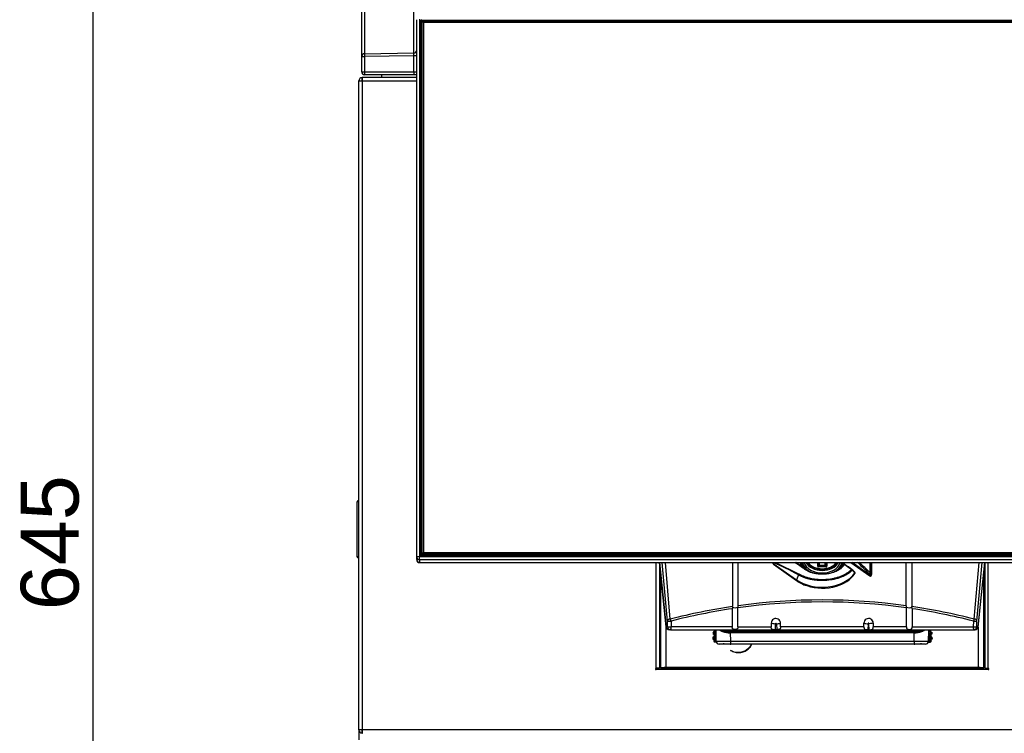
# Model space of a CAD drawing. Header units: millimetres. Extents: x -40 to 419, y 0 to 295.
# Tile 12 of 40: x 52 to 103, y 208 to 245. Entities that reach past the tile are written whole.
import ezdxf
from ezdxf.enums import TextEntityAlignment as Align

# ---------------------------------------------------------------- set-up
doc = ezdxf.new("R2010")
doc.units = ezdxf.units.MM
doc.layers.add('BW4_CTMPLUS_HEER', color=7, linetype='Continuous')
doc.layers.add('Standard', color=7, linetype='Continuous')
doc.styles.add('SEACAD_Arial', font='arial.ttf')
doc.dimstyles.new('ISO_(mm)', dxfattribs={"dimtxt": 3, "dimasz": 3, "dimexe": 1.5, "dimexo": 0, "dimgap": 0.75, "dimtad": 1, "dimdec": 0, "dimlfac": 6.666667, "dimtxsty": 'SEACAD_Arial', "dimblk1": '_SE_FILLED', "dimblk2": '_SE_FILLED', "dimsah": 1, "dimcen": 1.5, "dimadec": 0, "dimazin": 0, "dimtfac": 0.5, "dimtmove": 0, "dimatfit": 3, "dimfxl": 1, "dimarcsym": 0})

# ---------------------------------------------------------------- blocks, each defined once
blk = doc.blocks.new('SE')
at = {"layer": 'BW4_CTMPLUS_HEER', "color": 7, "linetype": 'Continuous'}
for p, q in [((69.271, 243.188), (69.271, 247.634)), ((69.418, 247.784), (69.418, 243.338)), ((71.973, 243.38), (71.973, 247.309)), ((72.121, 217.263), (72.121, 245.102)), ((72.271, 245.121), (72.271, 217.281)), ((72.293, 217.393), (72.293, 244.987)), ((72.338, 244.982), (72.338, 217.387)), ((72.345, 244.926), (72.338, 244.982)), ((72.345, 217.345), (72.345, 244.926)), ((72.383, 245.027), (72.383, 245.077)), ((72.383, 245.077), (113.859, 245.077)), ((113.859, 245.027), (72.383, 245.027)), ((72.383, 245.027), (72.39, 244.97)), ((72.39, 244.92), (72.39, 244.97)), ((72.39, 244.97), (72.415, 244.97)), ((72.39, 244.92), (72.39, 217.343)), ((72.391, 244.944), (72.428, 244.985)), ((72.391, 217.49), (72.391, 244.944)), ((72.428, 244.985), (72.466, 245.018)), ((72.428, 244.985), (72.466, 244.953)), ((72.466, 245.018), (113.776, 245.018)), ((72.466, 244.953), (72.466, 217.499)), ((113.776, 244.953), (72.466, 244.953)), ((69.418, 243.338), (71.973, 243.38)), ((69.271, 242.403), (69.271, 243.188)), ((69.271, 243.188), (69.418, 243.188)), ((71.973, 243.23), (69.418, 243.188)), ((69.418, 243.188), (69.418, 242.403)), ((71.973, 242.403), (71.973, 243.23)), ((72.121, 243.23), (71.973, 243.23)), ((69.271, 242.403), (69.418, 242.403)), ((69.418, 242.403), (71.973, 242.403)), ((71.976, 242.253), (69.421, 242.253)), ((70.291, 242.253), (70.291, 242.13)), ((71.547, 242.253), (71.547, 242.253)), ((71.55, 242.253), (71.55, 242.253)), ((71.973, 242.403), (72.121, 242.403)), ((72.116, 242.253), (71.976, 242.253)), ((69.121, 241.926), (69.298, 241.926)), ((69.121, 208.305), (69.121, 241.926)), ((69.287, 242.103), (69.287, 241.951)), ((69.298, 241.926), (69.298, 242.103)), ((69.308, 242.103), (69.298, 242.103)), ((69.298, 241.926), (72.121, 241.926)), ((69.298, 241.926), (69.298, 208.305)), ((72.121, 242.103), (69.308, 242.103)), ((70.291, 242.103), (70.291, 242.13)), ((70.291, 242.13), (72.121, 242.13)), ((69.023, 220.111), (69.023, 217.295)), ((69.098, 220.186), (69.121, 220.187)), ((69.098, 220.186), (69.098, 220.113)), ((69.098, 220.113), (69.098, 217.293)), ((69.098, 220.113), (69.121, 220.113)), ((69.022, 219.133), (69.023, 219.133)), ((69.022, 219.133), (69.022, 219.037)), ((69.022, 219.037), (69.023, 219.037)), ((69.022, 219.037), (69.022, 218.292)), ((69.022, 218.292), (69.023, 218.292)), ((69.022, 218.292), (69.022, 218.25)), ((69.022, 218.25), (69.023, 218.25)), ((69.022, 218.25), (69.022, 218.224)), ((69.022, 218.224), (69.023, 218.224)), ((69.022, 218.224), (69.022, 218.218)), ((69.022, 218.218), (69.022, 217.895)), ((69.022, 218.218), (69.023, 218.218)), ((69.022, 217.895), (69.022, 217.728)), ((69.022, 217.895), (69.023, 217.895)), ((69.022, 217.728), (69.023, 217.728)), ((69.098, 217.293), (69.098, 217.22)), ((69.098, 217.293), (69.121, 217.293)), ((72.121, 217.135), (72.121, 217.263)), ((72.271, 217.114), (72.271, 217.281)), ((72.271, 217.281), (113.971, 217.281)), ((72.383, 217.343), (113.859, 217.343)), ((72.383, 217.343), (72.383, 217.303)), ((113.859, 217.303), (72.383, 217.303)), ((72.391, 217.453), (72.391, 217.49)), ((72.428, 217.457), (72.391, 217.49)), ((72.428, 217.412), (72.391, 217.453)), ((72.428, 217.457), (72.466, 217.499)), ((72.466, 217.415), (72.428, 217.457)), ((72.466, 217.379), (72.428, 217.412)), ((72.466, 217.499), (113.776, 217.499)), ((113.776, 217.415), (72.466, 217.415)), ((72.466, 217.415), (72.466, 217.379)), ((72.466, 217.379), (113.776, 217.379)), ((69.098, 217.22), (69.121, 217.219)), ((72.121, 217.135), (72.121, 217.125)), ((113.971, 217.114), (72.271, 217.114)), ((72.271, 217.114), (72.271, 216.986)), ((72.271, 216.975), (72.271, 216.986)), ((72.271, 216.986), (113.971, 216.986)), ((72.271, 216.975), (113.971, 216.975)), ((84.521, 211.503), (84.521, 216.975)), ((84.698, 216.975), (84.698, 211.503)), ((85.042, 213.639), (84.699, 216.975)), ((84.699, 216.975), (85.043, 213.631)), ((85.103, 213.934), (84.84, 216.975)), ((85.253, 214.046), (85, 216.975)), ((88.474, 216.975), (88.474, 214.697)), ((88.768, 214.739), (88.768, 216.975)), ((90.566, 216.975), (90.566, 216.935)), ((90.574, 216.975), (90.574, 216.956)), ((90.574, 216.956), (90.587, 216.975)), ((90.589, 216.93), (90.609, 216.961)), ((90.589, 216.93), (91.787, 216.083)), ((90.591, 216.886), (91.789, 216.039)), ((90.697, 216.975), (91.919, 216.379)), ((91.887, 216.86), (91.868, 216.87)), ((91.901, 216.851), (91.887, 216.86)), ((91.906, 216.847), (91.891, 216.856)), ((91.921, 216.842), (91.901, 216.851)), ((91.971, 216.883), (91.974, 216.856)), ((91.974, 216.855), (91.974, 216.846)), ((91.978, 216.91), (91.989, 216.883)), ((91.989, 216.883), (91.992, 216.877)), ((92.888, 216.785), (92.888, 216.975)), ((92.913, 216.975), (92.913, 216.791)), ((92.933, 216.776), (93.309, 216.776)), ((92.933, 216.753), (92.933, 216.776)), ((93.309, 216.753), (92.933, 216.753)), ((92.953, 216.975), (92.953, 216.833)), ((92.978, 216.828), (92.978, 216.975)), ((93.249, 216.817), (92.993, 216.817)), ((92.993, 216.805), (92.993, 216.817)), ((92.993, 216.805), (93.249, 216.805)), ((93.249, 216.805), (93.249, 216.817)), ((93.264, 216.975), (93.264, 216.828)), ((93.289, 216.833), (93.289, 216.975)), ((93.309, 216.753), (93.309, 216.776)), ((93.329, 216.791), (93.329, 216.975)), ((93.354, 216.975), (93.354, 216.785)), ((94.209, 216.868), (94.171, 216.868)), ((94.258, 216.892), (94.223, 216.898)), ((94.247, 216.909), (94.26, 216.896)), ((94.607, 216.975), (95.581, 216.286)), ((95.579, 216.33), (94.667, 216.975)), ((95.609, 216.436), (95.609, 216.975)), ((95.647, 216.416), (95.647, 216.975)), ((95.668, 216.975), (95.668, 216.356)), ((95.676, 216.335), (95.676, 216.975)), ((97.474, 214.739), (97.474, 216.975)), ((97.768, 216.975), (97.768, 214.697)), ((100.988, 214.046), (101.242, 216.975)), ((101.138, 213.934), (101.401, 216.975)), ((101.199, 213.639), (101.542, 216.975)), ((101.199, 213.631), (101.542, 216.975)), ((101.543, 216.975), (101.543, 211.503)), ((101.72, 211.503), (101.72, 216.975)), ((84.743, 216.545), (84.743, 211.504)), ((91.889, 216.332), (91.787, 216.083)), ((92.176, 216.703), (92.39, 216.552)), ((95.559, 216.39), (95.579, 216.33)), ((95.647, 216.416), (95.668, 216.356)), ((101.498, 211.504), (101.498, 216.545)), ((88.476, 214.671), (88.474, 214.697)), ((97.766, 214.671), (97.768, 214.697)), ((88.464, 214.586), (88.464, 213.646)), ((88.754, 214.663), (88.756, 214.628)), ((88.756, 213.646), (88.756, 214.628)), ((97.488, 214.663), (97.485, 214.628)), ((97.485, 213.646), (97.485, 214.628)), ((97.777, 214.586), (97.777, 213.646)), ((85.116, 213.639), (85.103, 213.934)), ((85.29, 213.94), (85.303, 213.646)), ((90.481, 213.836), (90.481, 213.646)), ((90.694, 213.497), (90.703, 213.809)), ((90.747, 213.804), (90.763, 213.497)), ((90.961, 213.646), (90.961, 213.832)), ((95.281, 213.646), (95.281, 213.832)), ((95.494, 213.804), (95.478, 213.497)), ((95.547, 213.497), (95.538, 213.809)), ((95.761, 213.836), (95.761, 213.646)), ((100.951, 213.94), (100.939, 213.646)), ((101.126, 213.639), (101.138, 213.934)), ((85.116, 213.639), (85.042, 213.639)), ((85.043, 211.534), (85.043, 213.627)), ((85.266, 213.496), (85.192, 213.496)), ((85.266, 213.496), (100.976, 213.496)), ((88.464, 213.646), (85.303, 213.646)), ((87.47, 213.373), (87.465, 213.268)), ((87.495, 213.296), (87.465, 213.268)), ((87.465, 213.268), (87.48, 213.267)), ((87.498, 213.342), (87.47, 213.373)), ((87.485, 213.372), (87.47, 213.373)), ((87.48, 213.267), (87.51, 213.295)), ((87.513, 213.342), (87.485, 213.372)), ((87.51, 213.295), (87.495, 213.296)), ((87.497, 213.318), (87.497, 213.32)), ((87.513, 213.319), (87.497, 213.32)), ((87.497, 213.318), (87.513, 213.317)), ((87.498, 213.342), (87.513, 213.342)), ((87.513, 213.317), (87.513, 213.319)), ((87.558, 213.317), (87.513, 213.319)), ((87.558, 213.315), (87.513, 213.317)), ((87.523, 213.22), (87.519, 213.16)), ((87.553, 213.247), (87.523, 213.22)), ((87.537, 213.496), (87.533, 213.415)), ((87.533, 213.415), (87.56, 213.384)), ((87.539, 212.935), (87.568, 213.496)), ((87.558, 213.317), (87.558, 213.315)), ((87.607, 213.367), (87.584, 212.932)), ((87.604, 213.496), (87.615, 212.874)), ((88.262, 213.421), (88.262, 213.371)), ((88.357, 213.33), (88.357, 213.367)), ((88.357, 213.367), (97.884, 213.367)), ((97.884, 213.33), (88.357, 213.33)), ((88.357, 213.33), (88.365, 212.897)), ((88.362, 213.496), (88.362, 213.452)), ((88.362, 213.452), (88.362, 213.416)), ((88.362, 213.452), (97.88, 213.452)), ((97.88, 213.416), (88.362, 213.416)), ((88.756, 213.646), (90.481, 213.646)), ((90.763, 213.497), (90.694, 213.497)), ((95.281, 213.646), (90.961, 213.646)), ((95.478, 213.497), (95.547, 213.497)), ((97.485, 213.646), (95.761, 213.646)), ((97.777, 213.646), (100.939, 213.646)), ((97.877, 212.897), (97.884, 213.33)), ((97.88, 213.496), (97.88, 213.452)), ((97.88, 213.452), (97.88, 213.416)), ((97.884, 213.33), (97.884, 213.367)), ((97.98, 213.371), (97.98, 213.421)), ((98.626, 212.874), (98.637, 213.496)), ((98.68, 212.932), (98.651, 213.496)), ((98.696, 213.496), (98.725, 212.935)), ((98.704, 213.384), (98.731, 213.415)), ((98.751, 213.319), (98.706, 213.317)), ((98.706, 213.315), (98.706, 213.317)), ((98.751, 213.317), (98.706, 213.315)), ((98.742, 213.22), (98.711, 213.247)), ((98.727, 213.496), (98.731, 213.415)), ((98.742, 213.22), (98.745, 213.16)), ((98.779, 213.372), (98.751, 213.342)), ((98.751, 213.342), (98.766, 213.342)), ((98.767, 213.32), (98.751, 213.319)), ((98.751, 213.319), (98.751, 213.317)), ((98.751, 213.317), (98.767, 213.318)), ((98.769, 213.296), (98.754, 213.295)), ((98.754, 213.295), (98.784, 213.267)), ((98.794, 213.373), (98.766, 213.342)), ((98.767, 213.32), (98.767, 213.318)), ((98.799, 213.268), (98.769, 213.296)), ((98.779, 213.372), (98.794, 213.373)), ((98.799, 213.268), (98.784, 213.267)), ((98.794, 213.373), (98.799, 213.268)), ((100.976, 213.496), (101.05, 213.496)), ((101.126, 213.639), (101.199, 213.639)), ((101.198, 213.627), (101.198, 211.534)), ((87.457, 213.118), (87.452, 213.013)), ((87.482, 213.041), (87.452, 213.013)), ((87.452, 213.013), (87.467, 213.012)), ((87.485, 213.087), (87.457, 213.118)), ((87.472, 213.117), (87.457, 213.118)), ((87.467, 213.012), (87.497, 213.04)), ((87.5, 213.087), (87.472, 213.117)), ((87.497, 213.04), (87.482, 213.041)), ((87.484, 213.063), (87.484, 213.065)), ((87.5, 213.064), (87.484, 213.065)), ((87.484, 213.063), (87.499, 213.062)), ((87.485, 213.087), (87.5, 213.087)), ((87.499, 213.062), (87.5, 213.064)), ((87.544, 213.06), (87.499, 213.062)), ((87.544, 213.062), (87.5, 213.064)), ((87.509, 212.965), (87.506, 212.905)), ((87.506, 212.905), (87.539, 212.935)), ((87.54, 212.992), (87.509, 212.965)), ((87.519, 213.16), (87.547, 213.129)), ((87.584, 212.932), (87.539, 212.935)), ((87.544, 213.062), (87.544, 213.06)), ((87.581, 212.887), (87.549, 212.858)), ((87.637, 212.853), (87.549, 212.858)), ((87.581, 212.887), (87.584, 212.932)), ((87.615, 212.886), (87.581, 212.887)), ((87.584, 212.932), (87.614, 212.931)), ((88.365, 212.747), (87.775, 212.747)), ((88.365, 212.747), (88.302, 212.747)), ((88.351, 212.747), (88.381, 212.747)), ((88.365, 212.897), (88.365, 212.747)), ((88.365, 212.897), (97.877, 212.897)), ((97.877, 212.747), (88.365, 212.747)), ((97.877, 212.897), (97.877, 212.747)), ((97.962, 212.747), (97.877, 212.747)), ((98.466, 212.747), (97.877, 212.747)), ((97.883, 212.747), (97.913, 212.747)), ((98.604, 212.852), (98.715, 212.858)), ((98.627, 212.93), (98.68, 212.932)), ((98.683, 212.887), (98.627, 212.884)), ((98.725, 212.935), (98.68, 212.932)), ((98.683, 212.887), (98.68, 212.932)), ((98.715, 212.858), (98.683, 212.887)), ((98.717, 213.129), (98.745, 213.16)), ((98.765, 213.064), (98.72, 213.062)), ((98.72, 213.06), (98.72, 213.062)), ((98.765, 213.062), (98.72, 213.06)), ((98.755, 212.965), (98.724, 212.992)), ((98.725, 212.935), (98.758, 212.905)), ((98.755, 212.965), (98.758, 212.905)), ((98.792, 213.117), (98.764, 213.087)), ((98.764, 213.087), (98.779, 213.087)), ((98.78, 213.065), (98.765, 213.064)), ((98.765, 213.064), (98.765, 213.062)), ((98.765, 213.062), (98.78, 213.063)), ((98.782, 213.041), (98.767, 213.04)), ((98.767, 213.04), (98.797, 213.012)), ((98.807, 213.118), (98.779, 213.087)), ((98.78, 213.065), (98.78, 213.063)), ((98.812, 213.013), (98.782, 213.041)), ((98.792, 213.117), (98.807, 213.118)), ((98.812, 213.013), (98.797, 213.012)), ((98.807, 213.118), (98.812, 213.013)), ((84.698, 211.503), (84.521, 211.503)), ((101.72, 211.428), (84.521, 211.428)), ((84.748, 211.504), (84.743, 211.504)), ((84.989, 211.504), (84.748, 211.504)), ((101.198, 211.534), (85.043, 211.534)), ((85.043, 211.507), (101.198, 211.507)), ((101.494, 211.504), (101.252, 211.504)), ((101.498, 211.504), (101.494, 211.504)), ((101.543, 211.503), (101.72, 211.503)), ((69.298, 208.305), (69.121, 208.305)), ((69.121, 208.305), (69.121, 207.798)), ((69.287, 208.28), (69.287, 208.128)), ((69.298, 208.128), (69.298, 208.305)), ((116.944, 208.305), (69.298, 208.305))]:
    blk.add_line(p, q, dxfattribs=at)
for centre, radius, start, end in [((72.383, 244.987), 0.0896, 89.7832, 179.7881), ((72.383, 244.982), 0.0447, 89.6833, 179.888), ((71.971, 243.529), 0.15, 270.9281, 359.9322), ((69.18, 243.305), 2.794, 358.4659, 1.5341), ((69.421, 242.403), 0.15, 180, 270), ((69.298, 241.926), 0.177, 93.4355, 180), ((69.301, 241.923), 0.03, 95.7392, 174.2608), ((69.298, 241.926), 0.027, 113.1311, 180), ((69.298, 241.926), 0.177, 90, 93.4355), ((69.298, 241.926), 0.027, 90, 113.1311), ((69.308, 241.926), 0.177, 90, 93.4355), ((69.098, 220.111), 0.075, 90.5, 180), ((69.077, 219.341), 0.773, 88.4542, 93.971), ((69.098, 217.295), 0.075, 180, 269.5), ((69.074, 217.922), 0.63, 265.4017, 272.1731), ((72.383, 217.393), 0.0896, 180.2119, 270.2168), ((72.383, 217.388), 0.0449, 180.267, 270.1617), ((72.271, 217.125), 0.15, 180, 270), ((90.626, 216.935), 0.06, 180, 234.7356), ((11.254, 99.746), 142.183, 55.28399, 55.53984), ((91.292, 215.474), 1.591, 63.7028, 64.4594), ((93.286, 217.895), 1.628, 217.6371, 227.0202), ((94.206, 216.814), 0.106, 107.0563, 157.0878), ((94.206, 216.863), 0.0353, 107.6234, 170.5986), ((94.206, 216.874), 0.0518, 55.4075, 127.0748), ((94.211, 216.849), 0.0498, 49.4845, 109.1281), ((94.29, 216.983), 0.0858, 230.5032, 239.3509), ((94.257, 216.832), 0.06, 54.2278, 89.1735), ((81.144, 201.979), 20.451, 44.9841, 47.1858), ((93.415, 217.456), 1.755, 284.6957, 323.0749), ((94.618, 216.57), 0.06, 48.3815, 54.0648), ((38.149, 152.925), 85.144, 48.27756, 48.41345), ((36.601, 151.274), 87.407, 48.24805, 48.37272), ((57.682, 174.031), 56.37, 48.7941, 48.9993), ((94.769, 216.436), 0.06, 325.3548, 48.2492), ((95.616, 216.335), 0.06, 234.7356, 270), ((95.616, 216.335), 0.06, 270, 0), ((92.829, 217.496), 1.791, 234.4674, 253.3949), ((93.123, 218.168), 2.52, 251.3565, 287.0214), ((93.121, 183.39), 31.65, 98.4429, 104.3937), ((88.546, 214.741), 0.222, 339.3614, 359.3743), ((93.121, 183.537), 31.397, 82.0093, 97.9907), ((93.121, 183.39), 31.65, 82.0947, 97.9053), ((97.696, 214.741), 0.222, 180.6282, 200.6361), ((93.121, 183.39), 31.65, 75.6063, 81.5571), ((93.125, 183.558), 31.376, 98.542, 104.4589), ((88.722, 214.595), 0.258, 162.7336, 181.9669), ((97.513, 214.594), 0.264, 358.2696, 17.0299), ((93.117, 183.559), 31.375, 75.5409, 81.4582), ((85.024, 218.925), 4.992, 270.9091, 273.057), ((90.721, 213.836), 0.24, 359.044, 179.8809), ((90.745, 214.67), 0.866, 270.1662, 284.4583), ((95.521, 213.836), 0.24, 0.0871, 180.9881), ((95.497, 214.668), 0.863, 255.5193, 269.8563), ((85.192, 213.646), 0.15, 185.868, 270), ((85.037, 218.632), 4.993, 270.9103, 273.0571), ((87.394, 213.318), 0.119, 348.6202, 359.4883), ((87.508, 213.25), 0.045, 357.0175, 86.9825), ((87.515, 213.387), 0.045, 267.0175, 356.9825), ((87.394, 213.331), 0.119, 354.5333, 5.3583), ((86.536, 213.352), 1.022, 354.1256, 357.909), ((86.538, 213.387), 1.022, 356.091, 359.8744), ((88.264, 214.075), 0.703, 235.4216, 269.8164), ((88.277, 214.261), 0.841, 245.6807, 268.9609), ((88.29, 214.239), 0.783, 252.6888, 268.3227), ((88.475, 213.322), 0.219, 166.9987, 176.6524), ((87.991, 213.476), 0.277, 348.506, 356.1249), ((97.952, 214.239), 0.782, 271.6759, 287.3108), ((98.231, 213.473), 0.257, 183.5812, 191.7896), ((97.964, 214.261), 0.841, 271.0382, 294.319), ((97.978, 214.074), 0.703, 270.1638, 304.5763), ((97.735, 213.317), 0.251, 3.9649, 12.3994), ((99.726, 213.387), 1.022, 180.1256, 183.909), ((98.749, 213.387), 0.045, 183.0175, 272.9825), ((99.728, 213.352), 1.022, 182.091, 185.8744), ((98.756, 213.25), 0.045, 93.0175, 182.9825), ((98.87, 213.331), 0.119, 174.6202, 185.4883), ((98.871, 213.318), 0.119, 180.5333, 191.3583), ((101.05, 213.646), 0.15, 270, 354.132), ((87.381, 213.063), 0.119, 348.6202, 359.4883), ((87.495, 212.995), 0.045, 357.0175, 86.9825), ((87.502, 213.132), 0.045, 267.0175, 356.9825), ((87.381, 213.076), 0.119, 354.5333, 5.3583), ((87.584, 212.932), 0.045, 177.0175, 266.9825), ((86.523, 213.097), 1.022, 354.1256, 357.909), ((86.524, 213.132), 1.022, 356.091, 359.8744), ((87.778, 212.896), 0.149, 180.6209, 269.7853), ((98.464, 212.896), 0.149, 270.2147, 359.3791), ((98.68, 212.932), 0.045, 273.0175, 2.9825), ((99.74, 213.132), 1.022, 180.1256, 183.909), ((98.762, 213.132), 0.045, 183.0175, 272.9825), ((99.741, 213.097), 1.022, 182.091, 185.8744), ((98.769, 212.995), 0.045, 93.0175, 182.9825), ((98.883, 213.076), 0.119, 174.6202, 185.4883), ((98.884, 213.063), 0.119, 180.5333, 191.3583), ((84.521, 211.465), 0.0375, 90, 270), ((101.72, 211.465), 0.0375, 270, 90), ((69.298, 208.305), 0.177, 180, 266.5645), ((69.298, 208.305), 0.027, 180, 246.8689), ((69.298, 208.305), 0.027, 246.8689, 270), ((69.308, 208.305), 0.177, 266.5645, 270)]:
    blk.add_arc(centre, radius, start, end, dxfattribs=at)
for centre, major_axis, ratio, start_param, end_param in [((72.39, 244.926), (-0.0447, -0.0056), 0.990117, 4.58886, 6.159351), ((72.39, 244.926), (0.045, 0), 0.121869, 3.159046, 4.712389), ((69.421, 243.188), (-0.15, 0), 0.997564, 4.729842, 6.283185), ((69.421, 243.188), (-0.002, 0.15), 0.01745, 0.069813, 1.570512), ((69.421, 242.403), (0, -0.15), 0.017452, 4.712389, 6.283185), ((71.976, 242.403), (0, -0.15), 0.017452, 4.712389, 6.283185), ((72.271, 217.263), (-0.15, 0), 0.121869, 4.712389, 6.283185), ((72.271, 217.263), (0.15, 0), 0.992546, 3.141593, 4.712389), ((72.271, 217.135), (0.15, 0), 0.992546, 3.141593, 4.712389), ((90.626, 216.935), (0.06, 0), 0.707107, 2.617994, 3.141593), ((90.626, 216.935), (-0.0501, 0.033), 0.456244, 0.40859, 1.084193), ((90.626, 216.935), (0.0346, 0.049), 0.5, 2.002514, 3.141593), ((90.646, 216.965), (-0.0501, 0.033), 0.456244, 0.717434, 1.084193), ((90.646, 216.965), (-0.0229, -0.0555), 0.562952, 4.766846, 5.024476), ((93.084, 201.345), (-7.502, 15.769), 0.516625, -0.636119, -0.518906), ((93.158, 214.562), (-11.054, 7.905), 0.086179, -1.429019, -1.382863), ((93.121, 217.027), (1.155, 0), 0.707107, 3.204622, 3.285422), ((92.03, 216.894), (0.0588, 0.012), 0.699805, 2.475629, 3.1127), ((93.121, 217.042), (1.142, 0), 0.707107, 3.225104, 3.318569), ((91.933, 216.919), (0.0367, 0.0654), 0.882029, 4.66573, 4.917022), ((93.121, 217.069), (1.077, 0), 0.707107, 3.265186, 3.642411), ((93.121, 217.069), (1.022, 0), 0.707107, 3.271844, 3.977866), ((93.121, 217.108), (-0.949, 0), 0.707107, 0.199669, 2.941924), ((93.121, 217.215), (-0.909, 0), 0.707107, 0.382638, 2.758954), ((93.121, 217.239), (-0.865, 0), 0.707107, 0.445223, 2.69637), ((93.121, 217.239), (-0.844, 0), 0.707107, 0.457665, 2.605297), ((93.121, 217.228), (-0.81, 0), 0.707107, 0.457418, 2.684175), ((92.913, 216.759), (-0.045, 0), 0.707107, 4.712389, 5.298075), ((92.933, 216.785), (0.045, 0), 0.707107, 3.141593, 4.712389), ((92.933, 216.791), (0.0201, 0), 0.707107, 3.141593, 4.712389), ((92.993, 216.833), (0.0399, 0), 0.707107, 3.141593, 4.712389), ((92.953, 216.801), (0.045, 0), 0.707107, 0.985111, 1.570796), ((92.993, 216.828), (0.015, 0), 0.707107, 3.141593, 4.712389), ((93.249, 216.833), (0.0399, 0), 0.707107, 4.712389, 6.283185), ((93.249, 216.828), (0.015, 0), 0.707107, 4.712389, 6.283185), ((93.289, 216.801), (0.045, 0), 0.707107, 1.570796, 2.156482), ((93.309, 216.791), (0.0201, 0), 0.707107, 4.712389, 6.283185), ((93.309, 216.785), (0.045, 0), 0.707107, 4.712389, 6.283185), ((93.329, 216.759), (0.045, 0), 0.707107, 0.985111, 1.570796), ((93.121, 217.069), (1.022, 0), 0.707107, 5.348017, 6.152934), ((93.121, 217.069), (-1.033, 0), 0.707107, 2.293362, 2.844717), ((93.121, 217.239), (-0.844, 0), 0.707107, -3.677888, -3.599258), ((93.121, 217.095), (1.098, 0), 0.707107, 5.667706, 5.98631), ((94.109, 216.908), (0.0688, -0.0298), 0.676175, 4.996982, 6.04418), ((93.121, 217.069), (-1.077, 0), 0.707107, 2.937997, 3.017999), ((94.175, 216.968), (0.0223, -0.0716), 0.285161, 5.453472, 6.175909), ((94.257, 216.832), (-0.0009, -0.06), 0.991372, 3.141593, 4.081623), ((94.257, 216.832), (-0.0511, 0.0314), 0.68047, 4.996606, 6.138218), ((94.29, 216.946), (0.0485, 0.0572), 0.45763, 2.444638, 2.993982), ((93.121, 217.042), (-1.142, 0), 0.707107, 2.97519, 3.058081), ((93.121, 217.027), (-1.155, 0), 0.707107, 2.980691, 3.078563), ((94.209, 216.88), (-0.0585, 0.0134), 0.697973, 3.711379, 3.824051), ((94.257, 216.832), (-0.0351, -0.0487), 0.422579, 3.141593, 4.030011), ((93.121, 216.205), (11.113, -7.909), 0.088548, 1.498085, 1.530983), ((94.257, 216.832), (-0.0351, -0.0487), 0.422579, 3.053808, 3.141593), ((93.158, 216.252), (11.054, -7.905), 0.086179, 1.4967, 1.529599), ((93.084, 204.274), (-7.502, 15.769), 0.516625, -0.969593, -0.913657), ((93.121, 217.027), (-1.887, 0), 0.707107, 0.785398, 2.687087), ((91.926, 216.337), (-0.0296, -0.0522), 0.531328, 4.120338, 5.092921), ((92.176, 216.756), (0.0433, 0.0612), 0.5, 3.861887, 4.096909), ((92.233, 216.575), (-0.0343, -0.0492), 0.553695, 3.046026, 4.150824), ((94.618, 216.57), (-0.0352, -0.0486), 0.395484, 3.141593, 4.009225), ((94.618, 216.57), (-0.0438, 0.041), 0.652664, 4.172939, 5.102886), ((94.618, 216.57), (-0.0399, -0.0449), 0.630891, 2.148282, 3.141593), ((94.769, 216.436), (-0.04, -0.0448), 0.644116, 3.141593, 3.245659), ((94.769, 216.436), (-0.04, -0.0448), 0.644116, 2.191162, 2.936853), ((94.769, 216.436), (-0.0494, 0.0341), 0.63532, 3.142004, 4.078875), ((95.595, 216.394), (0.0425, 0.0424), 0.431701, 0.869642, 2.082302), ((95.595, 216.394), (-0.0568, -0.0194), 0.153862, 3.507519, 5.362453), ((95.616, 216.335), (0.0346, 0.049), 0.5, 2.002514, 3.141593), ((95.616, 216.335), (0.0568, 0.0194), 0.153862, 0.365926, 2.22086), ((95.595, 216.394), (0.06, 0), 0.707107, 0.523599, 1.345453), ((95.616, 216.335), (-0.06, 0), 0.707107, 3.141593, 3.665191), ((91.823, 216.088), (0.0346, 0.049), 0.5, 2.002514, 3.141914), ((88.621, 214.704), (0.165, 0), 0.414214, 3.637399, 5.647261), ((97.621, 214.704), (-0.165, 0), 0.414214, 0.635925, 2.645786), ((85.253, 213.94), (-0.149, -0.013), 0.705788, 4.651416, 6.222213), ((85.253, 213.94), (-0.037, 0.145), 0.241241, 4.650556, 5.466871), ((100.988, 213.94), (0.037, 0.145), 0.241241, 0.816315, 1.632629), ((100.988, 213.94), (-0.15, 0.006), 0.010967, 1.319814, 3.098409), ((100.988, 213.94), (0.149, -0.013), 0.705788, 0.060973, 1.631769), ((85.192, 213.646), (0, 0.15), 0.999066, 1.613978, 3.141593), ((85.192, 213.646), (0.149, 0.015), 0.807545, 3.068337, 3.141593), ((85.266, 213.646), (0, -0.15), 0.999066, 4.75557, 6.283185), ((85.266, 213.646), (0, 0.15), 0.248185, 3.141593, 4.712389), ((87.478, 213.222), (-0.0335, -0.0301), 0.999695, 2.356347, 3.926839), ((87.488, 213.417), (-0.0301, 0.0335), 0.999695, 2.356347, 3.926839), ((87.497, 213.318), (-0.0012, -0.0225), 0.017455, 0.017453, 1.570796), ((87.497, 213.32), (0.0012, 0.0225), 0.017455, 4.712389, 6.265732), ((88.348, 213.842), (0.75, -0.01), 0.68271, 4.598746, 4.733379), ((88.362, 213.994), (0.795, 0), 0.726543, 4.586216, 4.712389), ((88.348, 213.879), (-0.705, 0.014), 0.726185, 1.461876, 1.597631), ((88.362, 214.03), (-0.75, 0), 0.770135, 1.44364, 1.570796), ((97.88, 214.03), (0.75, 0), 0.770135, 4.712389, 4.839546), ((97.88, 213.994), (0.795, 0), 0.726543, 4.712389, 4.838562), ((97.893, 213.879), (-0.705, -0.014), 0.726185, 1.543962, 1.679693), ((97.893, 213.842), (0.75, 0.01), 0.68271, 4.691399, 4.826032), ((98.776, 213.417), (0.0301, 0.0335), 0.999695, 2.356347, 3.926839), ((98.787, 213.222), (0.0335, -0.0301), 0.999695, 2.356347, 3.926839), ((98.767, 213.32), (-0.0012, 0.0225), 0.017455, 0.017453, 1.570796), ((98.767, 213.318), (0.0012, -0.0225), 0.017455, 4.712389, 6.265732), ((100.976, 213.646), (0, 0.15), 0.248185, 1.570796, 3.141593), ((100.976, 213.646), (0.15, -0.006), 0.010948, 4.461817, 6.240001), ((100.976, 213.646), (0, -0.15), 0.999066, 0, 1.527615), ((101.05, 213.646), (0, 0.15), 0.999066, 3.141593, 4.669208), ((101.05, 213.646), (-0.149, 0.015), 0.807545, 3.141593, 3.214848), ((87.464, 212.967), (-0.0335, -0.0301), 0.999695, 2.356347, 3.926839), ((87.474, 213.162), (-0.0301, 0.0335), 0.999695, 2.356347, 3.926839), ((87.483, 213.063), (-0.0012, -0.0225), 0.017455, 0.017453, 1.570796), ((87.483, 213.065), (0.0012, 0.0225), 0.017455, 4.712389, 6.265732), ((87.551, 212.903), (0.0335, 0.0301), 0.999695, 2.356347, 3.926839), ((98.713, 212.903), (-0.0335, 0.0301), 0.999695, 2.356347, 3.926839), ((98.79, 213.162), (0.0301, 0.0335), 0.999695, 2.356347, 3.926839), ((98.8, 212.967), (0.0335, -0.0301), 0.999695, 2.356347, 3.926839), ((98.781, 213.065), (-0.0012, 0.0225), 0.017455, 0.017453, 1.570796), ((98.781, 213.063), (0.0012, -0.0225), 0.017455, 4.712389, 6.265732), ((85.043, 211.497), (-0.3, 0), 0.121869, 4.712389, 6.109153), ((85.043, 211.497), (-0.075, 0), 0.121869, 4.712389, 5.518069), ((101.198, 211.497), (0.3, 0), 0.121869, 0.174032, 1.570796), ((101.198, 211.497), (0.075, 0), 0.121869, 0.765116, 1.570796)]:
    blk.add_ellipse(centre, major_axis=major_axis, ratio=ratio, start_param=start_param, end_param=end_param, dxfattribs=at)
for points, degree, knots in [([(72.338, 244.982), (72.338, 244.984), (72.333, 244.985), (72.316, 244.987), (72.305, 244.987), (72.293, 244.987)], 3, [0, 0, 0, 0, 0.5, 0.5, 1, 1, 1, 1]), ([(72.338, 217.387), (72.338, 217.389), (72.333, 217.39), (72.315, 217.392), (72.303, 217.393), (72.293, 217.393)], 3, [0, 0, 0, 0, 0.505919, 0.505919, 1, 1, 1, 1]), ([(91.989, 216.883), (91.987, 216.882), (91.983, 216.878), (91.978, 216.872), (91.975, 216.864), (91.974, 216.858), (91.974, 216.855), (91.974, 216.855)], 3, [0, 0, 0, 0, 0.0679109, 0.1429684, 0.2251674, 0.3145025, 0.3147735, 0.3147735, 0.3147735, 0.3147735]), ([(91.992, 216.877), (91.985, 216.872), (91.979, 216.866), (91.975, 216.855), (91.974, 216.852), (91.974, 216.849)], 3, [0, 0, 0, 0, 0.25, 0.25, 0.3291215, 0.3291215, 0.3291215, 0.3291215]), ([(91.974, 216.849), (91.974, 216.848), (91.974, 216.845), (91.974, 216.842), (91.974, 216.84), (91.976, 216.838), (91.979, 216.836), (91.982, 216.833), (91.983, 216.83), (91.982, 216.828), (91.981, 216.827), (91.981, 216.827)], 3, [0, 0, 0, 0, 0.051268, 0.103426, 0.167483, 0.25427, 0.546093, 0.775833, 0.896757, 0.95129, 1, 1, 1, 1]), ([(91.998, 216.824), (92.005, 216.827), (92.005, 216.836), (92.003, 216.848), (92.001, 216.854), (91.996, 216.866), (91.994, 216.872), (91.992, 216.877)], 3, [0, 0, 0, 0, 0.25, 0.25, 0.5, 0.5, 1, 1, 1, 1]), ([(94.263, 216.874), (94.257, 216.865), (94.245, 216.846), (94.226, 216.819), (94.206, 216.793), (94.184, 216.768), (94.161, 216.743), (94.137, 216.718), (94.09, 216.675), (94.015, 216.615), (93.903, 216.547), (93.778, 216.489), (93.643, 216.441), (93.499, 216.405), (93.363, 216.382), (93.236, 216.371), (93.076, 216.366), (92.87, 216.379), (92.684, 216.417), (92.559, 216.455), (92.486, 216.481), (92.417, 216.51), (92.351, 216.543), (92.287, 216.578), (92.248, 216.604), (92.228, 216.618)], 3, [0, 0, 0, 0, 0.01801, 0.035958, 0.053865, 0.071752, 0.08964, 0.10755, 0.125504, 0.188059, 0.250265, 0.312725, 0.375338, 0.438214, 0.500415, 0.546954, 0.593828, 0.695385, 0.796499, 0.830493, 0.864251, 0.897926, 0.931674, 0.965648, 1, 1, 1, 1]), ([(92.27, 216.622), (92.28, 216.616), (92.299, 216.603), (92.328, 216.584), (92.358, 216.567), (92.387, 216.551), (92.417, 216.536), (92.446, 216.522), (92.474, 216.51), (92.502, 216.498), (92.53, 216.487), (92.557, 216.477), (92.583, 216.468), (92.608, 216.46), (92.632, 216.453), (92.656, 216.446), (92.679, 216.44), (92.7, 216.434), (92.721, 216.429), (92.74, 216.425), (92.847, 216.402), (93.048, 216.377), (93.332, 216.389), (93.612, 216.445), (93.831, 216.532), (93.988, 216.631), (94.079, 216.707), (94.142, 216.773), (94.182, 216.825), (94.201, 216.855), (94.209, 216.868)], 3, [0, 0, 0, 0, 0.017978, 0.035432, 0.052359, 0.068757, 0.084625, 0.099961, 0.114763, 0.129029, 0.142759, 0.15595, 0.1686, 0.18071, 0.192277, 0.203301, 0.21378, 0.223714, 0.2331, 0.24194, 0.250231, 0.377224, 0.499689, 0.609176, 0.749538, 0.824768, 0.887306, 0.937289, 0.974827, 1, 1, 1, 1]), ([(94.664, 216.574), (94.655, 216.565), (94.637, 216.545), (94.606, 216.515), (94.569, 216.483), (94.526, 216.447), (94.475, 216.41), (94.385, 216.349), (94.265, 216.282), (94.041, 216.185), (93.75, 216.1), (93.426, 216.054), (93.17, 216.042), (92.971, 216.045), (92.772, 216.061), (92.619, 216.084), (92.509, 216.105), (92.44, 216.121), (92.368, 216.139), (92.292, 216.161), (92.214, 216.186), (92.133, 216.215), (92.052, 216.249), (91.969, 216.288), (91.916, 216.317), (91.889, 216.332)], 3, [0, 0, 0, 0, 0.01525, 0.032785, 0.052597, 0.074674, 0.099002, 0.125569, 0.198425, 0.250445, 0.382783, 0.499981, 0.561308, 0.623311, 0.686079, 0.749704, 0.771316, 0.794453, 0.819123, 0.845338, 0.873108, 0.902446, 0.933365, 0.965878, 1, 1, 1, 1]), ([(91.919, 216.379), (91.931, 216.373), (91.955, 216.359), (91.993, 216.34), (92.031, 216.322), (92.069, 216.304), (92.109, 216.287), (92.15, 216.271), (92.191, 216.255), (92.275, 216.225), (92.406, 216.186), (92.612, 216.141), (92.851, 216.109), (93.111, 216.098), (93.41, 216.11), (93.678, 216.149), (93.917, 216.209), (94.087, 216.266), (94.245, 216.335), (94.365, 216.402), (94.454, 216.462), (94.516, 216.509), (94.575, 216.559), (94.609, 216.594), (94.627, 216.612)], 3, [0, 0, 0, 0, 0.015645, 0.031258, 0.046853, 0.062442, 0.078036, 0.093647, 0.109288, 0.124971, 0.187541, 0.250234, 0.336571, 0.423115, 0.499868, 0.624624, 0.68732, 0.749567, 0.812123, 0.874448, 0.90605, 0.937439, 0.96872, 1, 1, 1, 1]), ([(90.481, 213.836), (90.488, 213.83), (90.514, 213.823), (90.599, 213.813), (90.654, 213.81), (90.703, 213.809)], 3, [0, 0, 0, 0, 0.5, 0.5, 1, 1, 1, 1]), ([(90.703, 213.809), (90.703, 213.815), (90.706, 213.82), (90.712, 213.826), (90.715, 213.828), (90.72, 213.829), (90.723, 213.829), (90.732, 213.828), (90.737, 213.825), (90.745, 213.816), (90.747, 213.81), (90.747, 213.804)], 3, [0, 0, 0, 0, 0.25, 0.25, 0.375, 0.375, 0.5, 0.5, 0.75, 0.75, 1, 1, 1, 1]), ([(95.538, 213.809), (95.538, 213.818), (95.532, 213.824), (95.528, 213.827), (95.524, 213.828), (95.52, 213.829), (95.515, 213.829), (95.507, 213.827), (95.501, 213.82), (95.498, 213.817), (95.496, 213.813), (95.495, 213.809), (95.494, 213.804)], 2, [0, 0, 0, 0.25, 0.25, 0.375, 0.375, 0.5, 0.5, 0.75, 0.75, 0.875, 0.875, 1, 1, 1]), ([(95.761, 213.836), (95.754, 213.83), (95.727, 213.823), (95.642, 213.813), (95.587, 213.81), (95.538, 213.809)], 3, [0, 0, 0, 0, 0.502995, 0.502995, 1, 1, 1, 1]), ([(88.257, 213.335), (88.247, 213.335), (88.226, 213.337), (88.196, 213.339), (88.166, 213.343), (88.137, 213.348), (88.107, 213.353), (88.077, 213.36), (88.048, 213.367), (88.019, 213.375), (87.991, 213.384), (87.962, 213.394), (87.935, 213.405), (87.908, 213.417), (87.882, 213.43), (87.856, 213.443), (87.827, 213.46), (87.802, 213.477), (87.786, 213.489), (87.78, 213.493)], 3, [0, 0, 0, 0, 0.0288514, 0.058001, 0.0874715, 0.1172849, 0.1474624, 0.1780245, 0.2089909, 0.2403805, 0.2722116, 0.3045014, 0.3372669, 0.3705238, 0.4042876, 0.4385729, 0.4733936, 0.5253521, 0.552296, 0.552296, 0.552296, 0.552296]), ([(88.756, 213.646), (88.756, 213.631), (88.755, 213.617), (88.752, 213.603), (88.749, 213.589), (88.745, 213.576), (88.738, 213.565), (88.732, 213.554), (88.724, 213.544), (88.714, 213.537), (88.705, 213.53), (88.694, 213.524), (88.682, 213.52), (88.67, 213.516), (88.657, 213.513), (88.643, 213.511), (88.628, 213.509), (88.612, 213.508), (88.597, 213.508), (88.58, 213.508), (88.564, 213.509), (88.549, 213.512), (88.534, 213.514), (88.52, 213.518), (88.509, 213.525), (88.498, 213.53), (88.49, 213.538), (88.483, 213.548), (88.478, 213.557), (88.474, 213.568), (88.471, 213.579), (88.468, 213.591), (88.466, 213.604), (88.465, 213.617), (88.465, 213.626), (88.464, 213.636), (88.464, 213.646)], 3, [0, 0, 0, 0, 0.084953, 0.084953, 0.084953, 0.170139, 0.170139, 0.170139, 0.252128, 0.252128, 0.252128, 0.329387, 0.329387, 0.329387, 0.410145, 0.410145, 0.410145, 0.500686, 0.500686, 0.500686, 0.598786, 0.598786, 0.598786, 0.697097, 0.697097, 0.697097, 0.78648, 0.78648, 0.78648, 0.865217, 0.865217, 0.865217, 0.943436, 0.943436, 0.943436, 1, 1, 1, 1]), ([(90.694, 213.497), (90.689, 213.497), (90.68, 213.497), (90.665, 213.497), (90.648, 213.497), (90.628, 213.497), (90.6, 213.498), (90.566, 213.502), (90.532, 213.511), (90.506, 213.53), (90.492, 213.557), (90.485, 213.586), (90.481, 213.614), (90.481, 213.635), (90.481, 213.646)], 3, [0, 0, 0, 0, 0.040457, 0.081281, 0.122634, 0.186415, 0.249898, 0.377274, 0.499301, 0.623916, 0.748812, 0.824909, 0.908325, 1, 1, 1, 1]), ([(90.961, 213.646), (90.961, 213.641), (90.961, 213.632), (90.96, 213.618), (90.958, 213.605), (90.956, 213.593), (90.953, 213.582), (90.949, 213.571), (90.945, 213.561), (90.941, 213.553), (90.935, 213.545), (90.929, 213.537), (90.923, 213.531), (90.916, 213.525), (90.902, 213.516), (90.878, 213.507), (90.846, 213.502), (90.816, 213.499), (90.79, 213.498), (90.772, 213.498), (90.763, 213.497)], 3, [0, 0, 0, 0, 0.04466, 0.087918, 0.129855, 0.170559, 0.210126, 0.248662, 0.28628, 0.323105, 0.359266, 0.394902, 0.430159, 0.465185, 0.500135, 0.622268, 0.749749, 0.833146, 0.916191, 1, 1, 1, 1]), ([(95.281, 213.646), (95.281, 213.641), (95.281, 213.632), (95.282, 213.619), (95.283, 213.606), (95.285, 213.594), (95.288, 213.582), (95.294, 213.563), (95.307, 213.54), (95.331, 213.52), (95.362, 213.507), (95.396, 213.501), (95.436, 213.498), (95.462, 213.498), (95.478, 213.497)], 3, [0, 0, 0, 0, 0.04348, 0.085683, 0.127034, 0.167981, 0.208983, 0.250506, 0.371518, 0.500164, 0.61299, 0.749885, 0.851183, 1, 1, 1, 1]), ([(95.547, 213.497), (95.553, 213.497), (95.565, 213.497), (95.582, 213.497), (95.6, 213.497), (95.618, 213.498), (95.64, 213.498), (95.664, 213.5), (95.688, 213.505), (95.713, 213.514), (95.736, 213.531), (95.75, 213.558), (95.757, 213.587), (95.76, 213.616), (95.761, 213.636), (95.761, 213.646)], 3, [0, 0, 0, 0, 0.048277, 0.097577, 0.147706, 0.198482, 0.249744, 0.343513, 0.426816, 0.499382, 0.630264, 0.7487, 0.832271, 0.914564, 1, 1, 1, 1]), ([(97.485, 213.646), (97.485, 213.631), (97.487, 213.617), (97.49, 213.603), (97.492, 213.589), (97.497, 213.576), (97.503, 213.565), (97.509, 213.554), (97.518, 213.544), (97.527, 213.537), (97.537, 213.53), (97.547, 213.524), (97.559, 213.52), (97.571, 213.516), (97.585, 213.513), (97.598, 213.511), (97.614, 213.509), (97.629, 213.508), (97.645, 213.508), (97.661, 213.508), (97.678, 213.509), (97.693, 213.512), (97.708, 213.514), (97.721, 213.518), (97.733, 213.525), (97.743, 213.53), (97.752, 213.538), (97.758, 213.548), (97.764, 213.557), (97.768, 213.568), (97.771, 213.579), (97.774, 213.591), (97.775, 213.604), (97.776, 213.617), (97.777, 213.626), (97.777, 213.636), (97.777, 213.646)], 3, [0, 0, 0, 0, 0.084953, 0.084953, 0.084953, 0.170139, 0.170139, 0.170139, 0.252128, 0.252128, 0.252128, 0.329387, 0.329387, 0.329387, 0.410145, 0.410145, 0.410145, 0.500686, 0.500686, 0.500686, 0.598786, 0.598786, 0.598786, 0.697097, 0.697097, 0.697097, 0.78648, 0.78648, 0.78648, 0.865217, 0.865217, 0.865217, 0.943436, 0.943436, 0.943436, 1, 1, 1, 1]), ([(98.461, 213.493), (98.461, 213.493), (98.454, 213.488), (98.443, 213.479), (98.427, 213.468), (98.401, 213.452), (98.364, 213.431), (98.314, 213.408), (98.262, 213.388), (98.209, 213.371), (98.154, 213.357), (98.098, 213.346), (98.042, 213.339), (98.004, 213.336), (97.985, 213.335)], 3, [0.4477957, 0.4477957, 0.4477957, 0.4477957, 0.4521802, 0.4778827, 0.5027234, 0.5267071, 0.5915304, 0.6545183, 0.7157687, 0.7753878, 0.8334913, 0.8902035, 0.9456587, 1, 1, 1, 1]), ([(87.615, 212.895), (87.615, 212.895), (87.615, 212.895), (87.617, 212.895), (87.62, 212.895), (87.624, 212.895), (87.627, 212.895), (87.628, 212.895)], 3, [0, 0, 0, 0, 0.028412, 0.057628, 0.087648, 0.1184719, 0.1299076, 0.1299076, 0.1299076, 0.1299076]), ([(87.628, 212.895), (87.63, 212.895), (87.634, 212.895), (87.642, 212.895), (87.654, 212.895), (87.668, 212.895), (87.684, 212.895), (87.703, 212.895), (87.725, 212.895), (87.749, 212.895), (87.776, 212.895), (87.806, 212.895), (87.839, 212.895), (87.874, 212.895), (87.912, 212.896), (87.953, 212.896), (87.997, 212.896), (88.043, 212.896), (88.092, 212.896), (88.143, 212.897), (88.196, 212.897), (88.251, 212.897), (88.307, 212.897), (88.346, 212.897), (88.365, 212.897)], 3, [0.1299076, 0.1299076, 0.1299076, 0.1299076, 0.1500998, 0.1825317, 0.2157675, 0.2498073, 0.2846511, 0.3202989, 0.3567507, 0.3940064, 0.4320661, 0.4709298, 0.5105974, 0.551069, 0.5923445, 0.634424, 0.6773074, 0.7209947, 0.7654859, 0.810781, 0.8568799, 0.9037828, 0.9514895, 1, 1, 1, 1]), ([(88.016, 212.792), (88.016, 212.787), (88.015, 212.779), (88.02, 212.766), (88.03, 212.755), (88.038, 212.752), (88.043, 212.75)], 3, [0, 0, 0, 0, 0.253552, 0.511484, 0.761901, 1, 1, 1, 1]), ([(89.449, 212.742), (89.436, 212.715), (89.385, 212.62), (89.262, 212.477), (89.056, 212.351), (88.828, 212.299), (88.63, 212.314), (88.487, 212.361), (88.397, 212.41), (88.363, 212.436), (88.389, 212.421), (88.472, 212.375), (88.609, 212.325), (88.797, 212.299), (89.024, 212.33), (89.242, 212.438), (89.391, 212.587), (89.456, 212.699), (89.478, 212.746)], 3, [0.2064728, 0.2064728, 0.2064728, 0.2064728, 0.21875, 0.25, 0.28125, 0.3125, 0.34375, 0.375, 0.40625, 0.4375, 0.46875, 0.5, 0.53125, 0.5625, 0.59375, 0.625, 0.65625, 0.6771807, 0.6771807, 0.6771807, 0.6771807]), ([(97.877, 212.897), (97.888, 212.897), (97.909, 212.897), (97.942, 212.897), (97.974, 212.897), (98.005, 212.897), (98.036, 212.897), (98.067, 212.897), (98.096, 212.897), (98.126, 212.896), (98.154, 212.896), (98.182, 212.896), (98.209, 212.896), (98.235, 212.896), (98.26, 212.896), (98.284, 212.896), (98.308, 212.896), (98.331, 212.896), (98.353, 212.895), (98.374, 212.895), (98.394, 212.895), (98.413, 212.895), (98.431, 212.895), (98.449, 212.895), (98.465, 212.895), (98.481, 212.895), (98.496, 212.895), (98.509, 212.895), (98.522, 212.895), (98.535, 212.895), (98.546, 212.895), (98.556, 212.895), (98.566, 212.895), (98.575, 212.895), (98.583, 212.895), (98.59, 212.895), (98.597, 212.895), (98.603, 212.895), (98.608, 212.895), (98.611, 212.895), (98.613, 212.895), (98.613, 212.895)], 3, [0, 0, 0, 0, 0.0275193, 0.0547817, 0.0817872, 0.1085358, 0.1350275, 0.1612623, 0.1872402, 0.2129612, 0.2384253, 0.2636325, 0.2885828, 0.3132762, 0.3377126, 0.3618922, 0.3858149, 0.4094807, 0.4328896, 0.4560416, 0.4789366, 0.5015748, 0.5239561, 0.5460805, 0.567948, 0.5895586, 0.6109123, 0.6320091, 0.652849, 0.6734321, 0.6937582, 0.7138274, 0.7336398, 0.7531953, 0.7724939, 0.7915356, 0.8103204, 0.8288483, 0.8471194, 0.8651336, 0.8700988, 0.8700988, 0.8700988, 0.8700988]), ([(98.221, 212.75), (98.226, 212.751), (98.234, 212.755), (98.244, 212.766), (98.249, 212.779), (98.248, 212.787), (98.247, 212.792)], 3, [0, 0, 0, 0, 0.245374, 0.498831, 0.752633, 1, 1, 1, 1]), ([(98.613, 212.895), (98.614, 212.895), (98.616, 212.895), (98.619, 212.895), (98.622, 212.895), (98.624, 212.895), (98.625, 212.895), (98.626, 212.895), (98.627, 212.895), (98.627, 212.895), (98.627, 212.895)], 3, [0.8700988, 0.8700988, 0.8700988, 0.8700988, 0.8828909, 0.9003914, 0.917635, 0.9346217, 0.9513515, 0.9678246, 0.9840407, 1, 1, 1, 1])]:
    blk.add_open_spline(points, degree=degree, knots=knots, dxfattribs=at)
blk.add_open_spline([(91.981, 216.827), (91.986, 216.83), (91.992, 216.827), (91.998, 216.824)], degree=3, dxfattribs=at)
blk = doc.blocks.new('DMBLK50')
at = {"layer": 'Standard', "linetype": 'Continuous'}
for points in [[(54.859, 263.404), (55.859, 263.404), (55.359, 266.404)], [(54.859, 172.653), (55.359, 169.653), (55.859, 172.653)]]:
    blk.add_hatch(color=7, dxfattribs=at).paths.add_polyline_path(points)
at = {"layer": 'Standard', "color": 7, "linetype": 'Continuous'}
for p, q in [((94.547, 266.404), (53.859, 266.404)), ((55.359, 169.653), (55.359, 266.404)), ((124.246, 169.653), (53.859, 169.653))]:
    blk.add_line(p, q, dxfattribs=at)
at = {"layer": 'Standard', "color": 7, "linetype": 'Continuous', "style": 'SEACAD_Arial'}
blk.add_text('645', height=3, rotation=90, dxfattribs=at).set_placement((51.609, 214.507), align=Align.TOP_LEFT)
blk = doc.blocks.new('_SE_FILLED')
at = {"color": 0}
blk.add_line((0, 0), (-1, 0), dxfattribs=at)
blk.add_solid([(0, 0), (-1, -0.1665), (-1, 0.1665), (0, 0)], dxfattribs=at)

msp = doc.modelspace()

# ---------------------------------------------------------------- block references
at = {"layer": 'Standard'}
msp.add_blockref('SE', (0, 0), dxfattribs=at)

# ---------------------------------------------------------------- dimensions: what is measured, and where the dimension line sits
at = {"layer": 'Standard', "color": 7, "linetype": 'Continuous'}
dim = msp.add_linear_dim(base=(55.3592, 266.4043), p1=(124.2458, 169.653), p2=(113.1418, 266.4043), angle=90, text='\\A1;<>', dimstyle='ISO_(mm)', override={"dimdec": 1}, dxfattribs=at)
dim.commit()
dim.dimension.update_dxf_attribs({"geometry": 'DMBLK50', "text_midpoint": (55.3592, 218.0286), "dimtype": 160})

doc.saveas('drawing.dxf')
